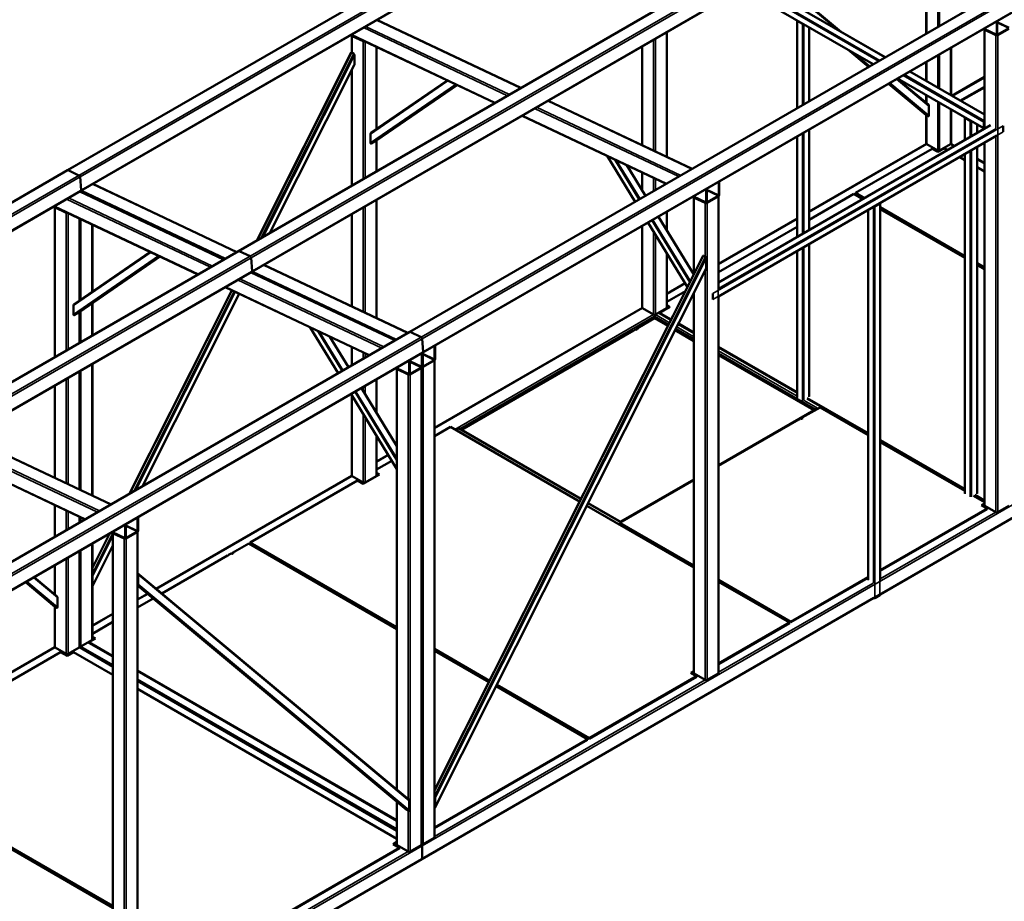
# Model space of a CAD drawing. Header units: millimetres. Extents: x 200 to 14650, y 200 to 10300.
# Tile 3 of 5: x 4403 to 8716, y 3577 to 7438. Entities that reach past the tile are written whole.
import ezdxf

# ---------------------------------------------------------------- set-up
doc = ezdxf.new("R2010")
doc.units = ezdxf.units.MM
doc.header["$LTSCALE"] = 50
doc.layers.add('Visible (ISO)', color=7, linetype='Continuous', lineweight=50)
doc.layers.add('Visible Narrow (ISO)', color=7, linetype='Continuous', lineweight=35)

msp = doc.modelspace()

# ---------------------------------------------------------------- linework, layer by layer
at = {"layer": 'Visible (ISO)'}
for p, q in [((8430.5, 8983.5), (4612.1, 6778.9)), ((8488.7, 8892.7), (4670.4, 6688.1)), ((9180.1, 8629.4), (5361.8, 6424.8)), ((9238.4, 8538.5), (5420, 6334)), ((9929.8, 8275.2), (6111.4, 6070.7)), ((9988, 8184.4), (6169.7, 5979.9)), ((8002.4, 7384.4), (7690.3, 7644.7)), ((7620.9, 7604.7), (8194.6, 7273.4)), ((7567.6, 7573.9), (8141.4, 7242.7)), ((8374.8, 7516.7), (8374.8, 7377.5)), ((5967.7, 7437.2), (6598.8, 7139)), ((7808.3, 7050.4), (7808.3, 7434)), ((7832.1, 7419.3), (7809.5, 7432.4)), ((7810.9, 7433.2), (7833.5, 7420.1)), ((8683.4, 7373.1), (8683.4, 7428.8)), ((8685.6, 7430.1), (8685.6, 7374.3)), ((7238.5, 7383.9), (7238.5, 6836.9)), ((7861.5, 7081.1), (7861.5, 7404.2)), ((8626, 7398), (8684.8, 7370.2)), ((8629.4, 6960), (8629.4, 7395)), ((8679.2, 7370.2), (8631.1, 7392.9)), ((8633.2, 7394.1), (8681.3, 7371.4)), ((8687.7, 7373.1), (8735.8, 7400.8)), ((8735.8, 7398.4), (8687.7, 7370.6)), ((8735.8, 7398.4), (8687.7, 7370.6)), ((5856.4, 7370.2), (6485, 7073.3)), ((5857.5, 7368.3), (5857.5, 7294.7)), ((5907.3, 7343.5), (5859.3, 7366.2)), ((5861.4, 7367.4), (5909.5, 7344.7)), ((5441.9, 6471.1), (5855.5, 7293.7)), ((5866.3, 7289.6), (5857.8, 7294.5)), ((5965.7, 7318.6), (5965.7, 6959.6)), ((7130.3, 7321.4), (7130.3, 6888)), ((8121.5, 7231.2), (8032.1, 7305.7)), ((8483, 7315.5), (8483, 7107)), ((5869.2, 7241.5), (5869.2, 7282.8)), ((8374.8, 7253), (8374.8, 7169.4)), ((5499.2, 6504.1), (5868.6, 7238.9)), ((5857.5, 7216.7), (5857.5, 6711)), ((8302.4, 7211.2), (8629.4, 7022.4)), ((6275.3, 7172.4), (5942.5, 6943.7)), ((8384, 7066.1), (8247.8, 7179.7)), ((8249.1, 7180.5), (8627.7, 6961.9)), ((8486.2, 7105.1), (8629.4, 7187.7)), ((6319.3, 7151.6), (5965.5, 6908.6)), ((8374.8, 7020), (8209.7, 7157.7)), ((8526.2, 7082), (8629.4, 7141.5)), ((6717.4, 7083), (7348.5, 6784.9)), ((8374.8, 7107.9), (8374.8, 7073.8)), ((8386.5, 7018.4), (8386.5, 7059.6)), ((8483, 7045.5), (8483, 6895.1)), ((6603.6, 7017.3), (7234.7, 6719.2)), ((8374.8, 7020), (8374.8, 6895.1)), ((8383.6, 7014.8), (8375.1, 7019.7)), ((8543.7, 6910.5), (8543.7, 7009.4)), ((8567.5, 6994.8), (8544.9, 7007.8)), ((8546.3, 7008.6), (8568.9, 6995.6)), ((8626.9, 6963.7), (8626.9, 6989.9)), ((8628.3, 6990.7), (8628.3, 6964.5)), ((8656, 6975.4), (7464.7, 6287.6)), ((7861.5, 6516.7), (7861.5, 6956.7)), ((8596.9, 6941.3), (8596.9, 6979.7)), ((8711.7, 6973.5), (8711.7, 6947.4)), ((5939.9, 6937.3), (5939.9, 6898.6)), ((5942.7, 6895.4), (5965.3, 6908.4)), ((5965.7, 6908.7), (5965.7, 6773.5)), ((8684.3, 6930.2), (7464.7, 6226.1)), ((7808.3, 6485.9), (7808.3, 6925.9)), ((7861.5, 6597.4), (8375.2, 6893.9)), ((8064.7, 6679.2), (8400.6, 6873.1)), ((8376.6, 6892.7), (8424.6, 6864.9)), ((8400.6, 6873.1), (8425.4, 6858.8)), ((8425.4, 6858.8), (8453.6, 6875.1)), ((8433.1, 6864.9), (8481.2, 6892.7)), ((8433.1, 6864.9), (8481.2, 6892.7)), ((8453.6, 6875.1), (8468, 6866.8)), ((8484.2, 6893), (8498.8, 6884.6)), ((8596.9, 5362.6), (8596.9, 6879.8)), ((8629.4, 5311.1), (8629.4, 6898.5)), ((7099.1, 6640.9), (6976.4, 6841.2)), ((8521.3, 6836.1), (8543.7, 6823.1)), ((8543.7, 5362.6), (8543.7, 6849)), ((8596.9, 6827.9), (8629.4, 6809.2)), ((4612.1, 6778.9), (793.7, 4574.4)), ((4614.7, 6778.8), (4662.6, 6756.2)), ((4614.7, 6778.8), (4662.6, 6756.2)), ((7144.7, 6667.3), (7063.3, 6800.2)), ((8596.9, 6792.4), (8629.4, 6773.7)), ((4667.2, 6749.1), (4671.6, 6691.3)), ((4667.2, 6749.1), (4671.6, 6691.3)), ((7130.3, 6768.5), (7130.3, 6690.8)), ((4670.4, 6688.1), (852, 4483.6)), ((4723.2, 6718.6), (5354.3, 6420.5)), ((7410.7, 6638.2), (7410.7, 6694)), ((7412.8, 6695.2), (7412.8, 6639.5)), ((7465.1, 6669.7), (7465.1, 6725.4)), ((7467.2, 6726.7), (7467.2, 6670.9)), ((4666.7, 6686), (5297.8, 6387.9)), ((5965.7, 6649), (5965.7, 6131.7)), ((7353.2, 6663.2), (7412, 6635.4)), ((7356.6, 6323.2), (7356.6, 6660.2)), ((7406.4, 6635.3), (7358.3, 6658)), ((7360.4, 6659.3), (7408.5, 6636.6)), ((7414.9, 6638.2), (7463, 6666)), ((7463, 6663.5), (7414.9, 6635.8)), ((7463, 6663.5), (7414.9, 6635.8)), ((7464.7, 6257.7), (7464.7, 6665)), ((7861.5, 6561.9), (8057.7, 6675.1)), ((8057.7, 6675.1), (8096.8, 6652.5)), ((8103.9, 6656.6), (8064.7, 6679.2)), ((8064.7, 6679.2), (8064.7, 6676.7)), ((8064.7, 6676.7), (8101.7, 6655.4)), ((8085.9, 6664.5), (8081, 6661.6)), ((4555.3, 6619.1), (5183.9, 6322.1)), ((4556.4, 5959.8), (4556.4, 6617.1)), ((4606.3, 6592.3), (4558.2, 6615)), ((4560.3, 6616.2), (4608.4, 6593.5)), ((8119.4, 4984.5), (8119.4, 6604.1)), ((8147.5, 6620), (8170.1, 6633)), ((8171.5, 6632.2), (8148.9, 6619.2)), ((8172.7, 4982.5), (8172.7, 6633.9)), ((8543.7, 6402.7), (8172.7, 6616.9)), ((8172.7, 6614.4), (8543.7, 6400.2)), ((8172.7, 6608.7), (8543.7, 6394.5)), ((4664.6, 6208.4), (4664.6, 6567.5)), ((5857.5, 6586.6), (5857.5, 6182.8)), ((7356.1, 6322.3), (7201, 6575.3)), ((7238.5, 6596.9), (7238.5, 6514.2)), ((7464.7, 6368.3), (7808.3, 6566.6)), ((4721.2, 6540.7), (4721.2, 6247.3)), ((7130.3, 6534.5), (7130.3, 6176.6)), ((7328.3, 6267), (7155.5, 6549)), ((7464.7, 6332.8), (7808.3, 6531.1)), ((7861.5, 5787.2), (7861.5, 6455.2)), ((5361.8, 6424.8), (1543.4, 4220.3)), ((4641.4, 6192.5), (4974.3, 6421.2)), ((4664.4, 6157.4), (5018.2, 6400.4)), ((5364.4, 6424.7), (5412.3, 6402.1)), ((5364.4, 6424.7), (5412.3, 6402.1)), ((5416.9, 6395), (5421.2, 6337.2)), ((5416.9, 6395), (5421.2, 6337.2)), ((6220.2, 4063.4), (7397, 6403.7)), ((7238.5, 6413.6), (7238.5, 6176.6)), ((7407.8, 6399.6), (7399.3, 6404.5)), ((7410.7, 6351.6), (7410.7, 6392.8)), ((7808.3, 5782.7), (7808.3, 6424.4)), ((5472.9, 6364.5), (6104, 6066.4)), ((6222.2, 3986.5), (7410.1, 6348.9)), ((8629.4, 6353.2), (8596.9, 6371.9)), ((8596.9, 6369.5), (8629.4, 6350.7)), ((8596.9, 6363.7), (8629.4, 6345)), ((5420, 6334), (1601.6, 4129.5)), ((5416.3, 6331.9), (6047.4, 6033.7)), ((5302.5, 6266.1), (5933.6, 5968)), ((7238.5, 6237.6), (7318.1, 6283.6)), ((4884.3, 5362.2), (5331.9, 6252.3)), ((4941.6, 5395.3), (5364.7, 6236.7)), ((7238.5, 6202.1), (7319.1, 6248.7)), ((7356.6, 6220.8), (7350.6, 6230.5)), ((7356.6, 4576.3), (7356.6, 6242.4)), ((7438.9, 6238.7), (7438.9, 6212.5)), ((7464.7, 4576.3), (7464.7, 6226.1)), ((4638.8, 6186.2), (4638.8, 6147.4)), ((4721.2, 6196.4), (4721.2, 6055)), ((6220.2, 5649.8), (7130.7, 6175.4)), ((7132.1, 6174.2), (7180.1, 6146.4)), ((7188.6, 6146.4), (7236.7, 6174.2)), ((7205.6, 6154.6), (7251.6, 6181.1)), ((7251.6, 6181.1), (7238.5, 6188.7)), ((7238.5, 6186.2), (7249.4, 6179.9)), ((4664.3, 6157.3), (4641.6, 6144.2)), ((4664.6, 6022.3), (4664.6, 6157.5)), ((7109.4, 6086.8), (7184.4, 6130.1)), ((7184.4, 6139.1), (7184.4, 6130.1)), ((7184.4, 6130.1), (7242.6, 6096.5)), ((7208.4, 6157.8), (7188.6, 6146.4)), ((7256.9, 6125), (7205.6, 6154.6)), ((7205.6, 6154.6), (7205.6, 6152.1)), ((7205.6, 6152.1), (7255.9, 6123.1)), ((7211.6, 6158), (7211.4, 6158.1)), ((5675.3, 6090), (5798, 5889.8)), ((7100.9, 6081.9), (7102.4, 6082.7)), ((7105.9, 6080.7), (7102.4, 6082.7)), ((7103.8, 6083.5), (7105.2, 6084.4)), ((7103.8, 6083.5), (7107.3, 6081.5)), ((7103.8, 6081.9), (7103.8, 6083.5)), ((7108.7, 6082.3), (7105.2, 6084.4)), ((7106.6, 6085.2), (7108, 6086)), ((7106.6, 6085.2), (7110.1, 6083.1)), ((7106.6, 6083.5), (7106.6, 6085.2)), ((7111.5, 6084), (7108, 6086)), ((7110.1, 6083.1), (7108.7, 6082.3)), ((7109.4, 6086.8), (7113, 6084.8)), ((7109.4, 6085.2), (7109.4, 6086.8)), ((7113, 6084.8), (7111.5, 6084)), ((7287.4, 6104.9), (7356.6, 6065)), ((7356.6, 6067.4), (7288.4, 6106.8)), ((6111.4, 6070.7), (2293, 3866.1)), ((5762.2, 6049), (5843.6, 5916.1)), ((6114, 6070.6), (6161.9, 6048)), ((6114, 6070.6), (6161.9, 6048)), ((6166.5, 6040.9), (6170.9, 5983.1)), ((6166.5, 6040.9), (6170.9, 5983.1)), ((6338.3, 5641.6), (7091.7, 6076.6)), ((7093.2, 6077.4), (7095.3, 6078.6)), ((7093.2, 6076.6), (7093.2, 6077.4)), ((7096.7, 6079.5), (7099.5, 6081.1)), ((7096.7, 6078.6), (7096.7, 6079.5)), ((7103.1, 6079.1), (7099.5, 6081.1)), ((7100.9, 6081.9), (7104.5, 6079.9)), ((7100.9, 6080.3), (7100.9, 6081.9)), ((7104.5, 6079.9), (7103.1, 6079.1)), ((7107.3, 6081.5), (7105.9, 6080.7)), ((7274.1, 6078.3), (7356.6, 6030.7)), ((5857.5, 6004), (5857.5, 5924.1)), ((6220.6, 5951.2), (6220.6, 6006.9)), ((6222.7, 6008.1), (6222.7, 5952.4)), ((7808.3, 5806.6), (7464.7, 6005)), ((7464.7, 6002.5), (7808.3, 5804.2)), ((6169.7, 5979.9), (2351.3, 3775.3)), ((6164, 5918.5), (6164, 5974.3)), ((6166.1, 5919.7), (6166.1, 5975.5)), ((6166.1, 5975.5), (6166.1, 5919.7)), ((6168.3, 5976.7), (6168.3, 5920.9)), ((7464.7, 5968.2), (7882, 5727.3)), ((9983.3, 5966.5), (8172.7, 4921.1)), ((4721.2, 5930.5), (4721.2, 5353.8)), ((6052.1, 5912), (6111, 5884.2)), ((6109.6, 5887.1), (6109.6, 5942.8)), ((6111.7, 5944), (6111.7, 5888.3)), ((6113.8, 5887.1), (6161.9, 5914.8)), ((6113.8, 5884.6), (6161.9, 5912.4)), ((6161.9, 5912.4), (6113.8, 5884.6)), ((6163.7, 5913.8), (6163.7, 3825.1)), ((6165.8, 5917.7), (6167.5, 5916.9)), ((6170.4, 5919.7), (6218.5, 5947.5)), ((6218.5, 5945), (6170.4, 5917.3)), ((6218.5, 5945), (6170.4, 5917.3)), ((6220.2, 3857.8), (6220.2, 5946.5)), ((4664.6, 5380.6), (4664.6, 5897.9)), ((6055.5, 5909), (6055.5, 4066.3)), ((6105.3, 5884.1), (6057.3, 5906.9)), ((6059.4, 5908.1), (6107.5, 5885.4)), ((4556.4, 5431.7), (4556.4, 5835.4)), ((5900, 5824.2), (6055.5, 5570.3)), ((5965.7, 5862.1), (5965.7, 5716.9)), ((5854.4, 5797.8), (6055.5, 5469.7)), ((5857.5, 5792.7), (5857.5, 5441.8)), ((8119.4, 5627), (7852.6, 5781)), ((7831.4, 5695.3), (7909.2, 5740.2)), ((7852.6, 5778.6), (8119.4, 5624.5)), ((7909.2, 5740.2), (8119.4, 5618.8)), ((7464.7, 5486.5), (7892.7, 5733.6)), ((7828.6, 5693.7), (7830, 5694.5)), ((7833.5, 5692.4), (7830, 5694.5)), ((7831.4, 5695.3), (7834.9, 5693.3)), ((7831.4, 5693.7), (7831.4, 5695.3)), ((7896.4, 5732.9), (7895.7, 5733.3)), ((6220.2, 5614.3), (6289.9, 5654.5)), ((6289.9, 5654.5), (6856, 5327.7)), ((7464.7, 5483.6), (7816.5, 5686.7)), ((7817.9, 5687.5), (7820.1, 5688.8)), ((7817.9, 5686.7), (7817.9, 5687.5)), ((7821.5, 5689.6), (7824.3, 5691.2)), ((7821.5, 5688.8), (7821.5, 5689.6)), ((7827.8, 5689.2), (7824.3, 5691.2)), ((7825.7, 5692), (7827.1, 5692.8)), ((7825.7, 5692), (7829.3, 5690)), ((7825.7, 5690.4), (7825.7, 5692)), ((7830.7, 5690.8), (7827.1, 5692.8)), ((7829.3, 5690), (7827.8, 5689.2)), ((7828.6, 5693.7), (7832.1, 5691.6)), ((7828.6, 5692), (7828.6, 5693.7)), ((7832.1, 5691.6), (7830.7, 5690.8)), ((7834.9, 5693.3), (7833.5, 5692.4)), ((4171.8, 5613.3), (4802.9, 5315.2)), ((5965.7, 5616.2), (5965.7, 5441.8)), ((6220.2, 5612.5), (6221.4, 5611.1)), ((6220.7, 5610.7), (6220.2, 5610.9)), ((6324.5, 5647.5), (6313.2, 5641)), ((6861.8, 5339.4), (6327.5, 5647.8)), ((8543.7, 5382), (8172.7, 5596.2)), ((8172.7, 5593.8), (8543.7, 5379.6)), ((8172.7, 5588.1), (8543.7, 5373.9)), ((4058, 5547.6), (4689.1, 5249.5)), ((5965.7, 5502.8), (6017, 5532.4)), ((5965.7, 5467.3), (6033.1, 5506.2)), ((5000.9, 4945.8), (5857.9, 5440.6)), ((5859.3, 5439.3), (5907.3, 5411.6)), ((5908.1, 5405.4), (5978.8, 5446.3)), ((5915.8, 5411.6), (5963.9, 5439.3)), ((5978.8, 5446.3), (5965.7, 5453.8)), ((5965.7, 5451.4), (5976.6, 5445)), ((5413.1, 5148.2), (5883.3, 5419.7)), ((5883.3, 5419.7), (5908.1, 5405.4)), ((7032.4, 5234), (7356.6, 5421.2)), ((7037.1, 5239.6), (7356.6, 5424)), ((8580.9, 5352.4), (8629.4, 5324.4)), ((8629.4, 5332.6), (8588, 5356.5)), ((8588, 5354), (8629.4, 5330.1)), ((4556.4, 5172.9), (4556.4, 5312.2)), ((6887.5, 5309.5), (7356.6, 5038.6)), ((7038.4, 5237.4), (6893.3, 5321.2)), ((8629.4, 5319.1), (8616.3, 5311.5)), ((8616.3, 5311.5), (8641, 5297.3)), ((8618.4, 5310.3), (8629.4, 5316.7)), ((8629.7, 5309.9), (8624.4, 5306.8)), ((8679.2, 5280.9), (8631.1, 5308.7)), ((8735.8, 5308.7), (8687.7, 5280.9)), ((8641, 5297.3), (8172.7, 5026.9)), ((8172.7, 5024.4), (8641, 5294.8)), ((8641, 5294.8), (8641, 5297.3)), ((4664.6, 5235.4), (4664.6, 5261.1)), ((4865.1, 5168.5), (4865.1, 5224.3)), ((4867.2, 5225.5), (4867.2, 5169.8)), ((4919.5, 5200), (4919.5, 5255.7)), ((4921.6, 5257), (4921.6, 5201.2)), ((7356.6, 5046.8), (7032.4, 5234)), ((7032.4, 5231.5), (7032.4, 5234)), ((7032.4, 5231.5), (7356.6, 5044.3)), ((7040.8, 5238.9), (7040.1, 5239.3)), ((4721.2, 5037.8), (4796.1, 5186.9)), ((4807.6, 5193.5), (4866.5, 5165.7)), ((4811, 5190.5), (4811, 3106.6)), ((4860.8, 5165.6), (4812.7, 5188.3)), ((4814.9, 5189.6), (4862.9, 5166.9)), ((4869.3, 5168.5), (4917.4, 5196.3)), ((4869.3, 5166.1), (4917.4, 5193.8)), ((4917.4, 5193.8), (4869.3, 5166.1)), ((4919.2, 5195.3), (4919.2, 3106.6)), ((4721.2, 5143.6), (4721.2, 4723.3)), ((4721.2, 4956.9), (4811, 5135.6)), ((5335.3, 5103.3), (5406, 5144.2)), ((5406, 5144.2), (6055.5, 4769.2)), ((6055.5, 4777.3), (5413.1, 5148.2)), ((5413.1, 5145.8), (5413.1, 5148.2)), ((5413.1, 5145.8), (6055.5, 4774.9)), ((5434.3, 5133.5), (5429.3, 5130.7)), ((4664.6, 4690.6), (4664.6, 5110.9)), ((5026, 4924.8), (5313.4, 5090.7)), ((5314.8, 5091.5), (5316.9, 5092.7)), ((5314.8, 5090.7), (5314.8, 5091.5)), ((5318.3, 5093.5), (5329.6, 5100.1)), ((5318.3, 5092.7), (5318.3, 5093.5)), ((5333.2, 5098), (5329.6, 5100.1)), ((5331.1, 5100.9), (5332.5, 5101.7)), ((5331.1, 5100.9), (5334.6, 5098.8)), ((5331.1, 5099.3), (5331.1, 5100.9)), ((5336.8, 5100.4), (5332.5, 5101.7)), ((5334.6, 5098.8), (5333.2, 5098)), ((5335.3, 5103.3), (5337.5, 5100.8)), ((5335.3, 5100.9), (5335.3, 5103.3)), ((5335.3, 5100.9), (5335.3, 5100.9)), ((4556.4, 4920.9), (4556.4, 5048.5)), ((6107.1, 4023.2), (4919.2, 5013.9)), ((4920.2, 4966.9), (4920.2, 5008.2)), ((4921.6, 5007.4), (4921.6, 4966.1)), ((4556.4, 4867.1), (4427.9, 4974.2)), ((4565.7, 4913.2), (4466, 4996.3)), ((7781.9, 4801.2), (7464.7, 4984.3)), ((7464.7, 4981.9), (7781.9, 4798.8)), ((7464.7, 4976.2), (7774.8, 4797.2)), ((8119.4, 4996.1), (7781.9, 4801.2)), ((7781.9, 4798.8), (8119.4, 4993.7)), ((6097.9, 3977.1), (4919.2, 4960.1)), ((4919.2, 4898.6), (4962.7, 4923.7)), ((8171.5, 4917.6), (8148.9, 4904.5)), ((8172.7, 4919.2), (8172.7, 4921.2)), ((4568.1, 4865.4), (4568.1, 4906.7)), ((4919.2, 4863.1), (4987.9, 4902.8)), ((8145.3, 4905.3), (6164.9, 3761.9)), ((4556.4, 4690.6), (4556.4, 4867)), ((4565.3, 4861.9), (4556.8, 4866.8)), ((4721.2, 4784.3), (4811, 4836.1)), ((4721.2, 4748.8), (4811, 4800.6)), ((7774.8, 4797.2), (7464.7, 4618.1)), ((7464.7, 4615.7), (7774.8, 4794.7)), ((7760.7, 4811), (7755.7, 4808.2)), ((7757.8, 4806.9), (7762.8, 4809.8)), ((7763.2, 4809.6), (7758.2, 4806.7)), ((7774.8, 4794.7), (7774.8, 4797.2)), ((7781.9, 4798.8), (7781.9, 4801.2)), ((4719.4, 4720.8), (4671.3, 4693)), ((4671.3, 4693), (4719.4, 4720.8)), ((4706, 4711.4), (4734.3, 4727.7)), ((4811, 4650.8), (4706, 4711.4)), ((4706, 4709), (4706, 4711.4)), ((4706, 4709), (4811, 4648.3)), ((4734.3, 4727.7), (4721.2, 4735.3)), ((4721.2, 4732.9), (4732.1, 4726.5)), ((4722.6, 4721), (4722.4, 4721.1)), ((3646.4, 4163.7), (4556.8, 4689.4)), ((3805.8, 4220.3), (4582.2, 4668.6)), ((4606.3, 4660.4), (4558.2, 4688.1)), ((4582.2, 4668.6), (4610.5, 4652.2)), ((4610.5, 4652.2), (4638.8, 4668.6)), ((4662.8, 4688.1), (4614.8, 4660.4)), ((4662.8, 4688.1), (4614.8, 4660.4)), ((4638.8, 4668.6), (4811, 4569.1)), ((4811, 4604.6), (4665.8, 4688.4)), ((6461.4, 4543), (6220.2, 4682.2)), ((6220.2, 4679.8), (6460.4, 4541.1)), ((6220.2, 4674.1), (6458.2, 4536.7)), ((4610.5, 4653), (4610.5, 4652.2)), ((6055.5, 3932.3), (4919.2, 4588.3)), ((4919.2, 4585.9), (6055.5, 3929.8)), ((7356.6, 4584.3), (7343.5, 4576.7)), ((7343.5, 4576.7), (7368.2, 4562.4)), ((7345.6, 4575.5), (7356.6, 4581.8)), ((7357, 4575.1), (7351.6, 4572)), ((7406.4, 4546.1), (7358.3, 4573.8)), ((7463, 4573.8), (7414.9, 4546.1)), ((6055.5, 3886.1), (4919.2, 4542.2)), ((7368.2, 4562.4), (6898, 4290.9)), ((6898, 4288.5), (7368.2, 4560)), ((7368.2, 4560), (7368.2, 4562.4)), ((4919.2, 4506.7), (6055.5, 3850.6)), ((6489.7, 4518.5), (6890.9, 4286.8)), ((6491.9, 4522.9), (6898, 4288.5)), ((6898, 4290.9), (6492.9, 4524.8)), ((6890.9, 4286.8), (6220.2, 3899.6)), ((6220.2, 3897.2), (6890.9, 4284.4)), ((6876.8, 4300.7), (6871.8, 4297.9)), ((6874, 4296.6), (6878.9, 4299.5)), ((6879.3, 4299.3), (6874.3, 4296.4)), ((6890.9, 4284.4), (6890.9, 4286.8)), ((6898, 4288.5), (6898, 4290.9)), ((3726.6, 4174.6), (4811, 3548.5)), ((4811, 3556.7), (3733.7, 4178.7)), ((3733.7, 4176.2), (4811, 3554.2)), ((6055.5, 4012.4), (6055.5, 3825.1)), ((6109.6, 3975.4), (6109.6, 4016.7)), ((6221.3, 3990), (6221.3, 4031.2)), ((6222.7, 4030.4), (6222.7, 3989.2)), ((6106.7, 3971.9), (6098.3, 3976.8)), ((6218.5, 3855.3), (6170.4, 3827.6)), ((6067.2, 3811.2), (5218.6, 3321.3)), ((5218.6, 3318.9), (6067.2, 3808.8)), ((6055.5, 3837.2), (6038.9, 3827.6)), ((6038.9, 3827.6), (6067.2, 3811.2)), ((6041, 3826.3), (6055.5, 3834.7)), ((6050.5, 3820.8), (6055.9, 3823.9)), ((6057.3, 3822.7), (6105.3, 3794.9)), ((6067.2, 3808.8), (6067.2, 3811.2)), ((6113.8, 3794.9), (6161.9, 3822.7)), ((6166.1, 3820.2), (6166.1, 3764.7)), ((6166.1, 3764.7), (6166.1, 3820.2)), ((2346.5, 1557.4), (6164.9, 3761.9))]:
    msp.add_line(p, q, dxfattribs=at)
for centre, major_axis, ratio, start_param, end_param in [((7812.3, 7434), (-4, 0), 0.57735, 5.924866, 7.068583), ((7812.3, 7434), (-2, 0), 0.57735, 0.190895, 0.785398), ((7834.9, 7421), (2, 0), 0.57735, 3.926991, 4.521494), ((8687.7, 7431.3), (-2.99, -5.22), 0.57734, 4.991742, 5.493672), ((8687.7, 7431.3), (1.49, 2.61), 0.57734, 1.056977, 2.352079), ((7834.9, 7421), (-4, 0), 0.57735, 0.785398, 1.929116), ((8635.4, 7395.3), (-6, -0.43), 0.522879, 5.855655, 7.030777), ((8635.4, 7395.3), (3, 0.22), 0.522879, 3.198579, 3.889184), ((5859.3, 7375.5), (-2.99, -5.22), 0.57734, 5.701161, 6.328701), ((5863.5, 7368.6), (-6, -0.43), 0.522879, 5.855655, 7.030777), ((5863.5, 7368.6), (3, 0.22), 0.522879, 3.198579, 3.889184), ((5911.6, 7345.9), (6, 0.43), 0.522879, 3.889184, 5.064306), ((5911.6, 7345.9), (-3, -0.22), 0.522879, 0.747592, 1.438197), ((8683.4, 7372.6), (6, 0.43), 0.522879, 3.889184, 5.459981), ((8683.4, 7372.6), (-3, -0.22), 0.522879, 0.747592, 1.438197), ((8687.7, 7375.5), (2.99, 5.22), 0.57734, 2.352079, 3.922876), ((8687.7, 7375.5), (-1.49, -2.61), 0.57734, 5.493672, 7.064468), ((5857.8, 7289.3), (1.12, -5.38), 0.482607, 2.735009, 3.687978), ((5866.3, 7284.4), (1.12, -5.38), 0.482607, 1.164212, 2.735009), ((5866.3, 7243.2), (-1.12, 5.38), 0.482607, 3.687978, 4.305805), ((8383.6, 7061.3), (1.12, -5.38), 0.482607, 1.164212, 2.595207), ((8375.1, 7024.9), (-1.12, 5.38), 0.482607, 2.595207, 2.735009), ((8383.6, 7020), (-1.12, 5.38), 0.482607, 2.735009, 4.305805), ((8547.7, 7009.4), (-4, 0), 0.57735, 5.924866, 7.068583), ((8547.7, 7009.4), (-2, 0), 0.57735, 0.190895, 0.785398), ((8570.3, 6996.4), (-4, 0), 0.57735, 0.785398, 1.929116), ((8570.3, 6996.4), (2, 0), 0.57735, 3.926991, 4.521494), ((8629.7, 6991.5), (2, 3.46), 0.57735, 0.907018, 2.356194), ((8629.7, 6991.5), (-1, -1.73), 0.57735, 4.172078, 5.497787), ((8629.7, 6965.4), (-2, -3.46), 0.57735, 5.497787, 6.946964), ((8629.7, 6965.4), (-1, -1.73), 0.57735, 5.497787, 6.823497), ((5942.7, 6939), (1.22, 5.07), 0.503023, 0.509414, 2.016214), ((5965.3, 6913.3), (-1.22, -5.07), 0.503023, 0.445418, 0.509414), ((5942.7, 6900.2), (-1.22, -5.07), 0.503023, 5.157807, 6.728603), ((8380.8, 6895.1), (-6, 0), 0.57735, 0, 0.785398), ((8428.9, 6867.4), (6, 0), 0.57735, 3.926991, 5.497787), ((8433.1, 6860), (3, 5.2), 0.57735, 0.785398, 1.626467), ((8477, 6895.1), (6, 0), 0.57735, 5.497787, 6.283185), ((8481.2, 6887.8), (3, 5.2), 0.57735, 0, 0.785398), ((8481.2, 6892.7), (-3, 5.2), 0.57735, 4.354069, 5.070709), ((4615.1, 6773.7), (-3, 5.2), 0.57735, 5.588544, 6.283185), ((4615.1, 6773.7), (-3, 5.2), 0.57735, 5.588544, 6.283185), ((4663, 6751.1), (3, -5.2), 0.57735, 0.876155, 2.446952), ((4663, 6751.1), (3, -5.2), 0.57735, 0.876155, 2.446952), ((4667.4, 6693.3), (3, -5.2), 0.57735, 0, 0.876155), ((4667.4, 6693.3), (3, -5.2), 0.57735, 0, 0.876155), ((7414.9, 6696.4), (-2.99, -5.22), 0.57734, 4.991742, 5.493672), ((7414.9, 6696.4), (1.49, 2.61), 0.57734, 1.056977, 2.352079), ((7463, 6724.2), (1.49, 2.61), 0.57734, 5.493672, 6.788775), ((7463, 6724.2), (-2.99, -5.22), 0.57734, 2.352079, 2.854009), ((7362.6, 6660.5), (-6, -0.43), 0.522879, 5.855655, 7.030777), ((7362.6, 6660.5), (3, 0.22), 0.522879, 3.198579, 3.889184), ((7463, 6668.5), (2.99, 5.22), 0.57734, 3.922876, 5.493672), ((7463, 6668.5), (-1.49, -2.61), 0.57734, 0.781283, 2.352079), ((4558.2, 6624.4), (-2.99, -5.22), 0.57734, 5.701161, 6.328701), ((4562.4, 6617.4), (-6, -0.43), 0.522879, 5.855655, 7.030777), ((4562.4, 6617.4), (3, 0.22), 0.522879, 3.198579, 3.889184), ((7410.7, 6637.8), (6, 0.43), 0.522879, 3.889184, 5.459981), ((7410.7, 6637.8), (-3, -0.22), 0.522879, 0.747592, 1.438197), ((7414.9, 6640.7), (2.99, 5.22), 0.57734, 2.352079, 3.922876), ((7414.9, 6640.7), (-1.49, -2.61), 0.57734, 5.493672, 7.064468), ((8146, 6620.8), (-4, 0), 0.57735, 1.212477, 2.356194), ((8146, 6620.8), (2, 0), 0.57735, 4.903284, 5.497787), ((8168.7, 6633.9), (2, 0), 0.57735, 5.497787, 6.09229), ((8168.7, 6633.9), (4, 0), 0.57735, 5.497787, 6.641505), ((4610.5, 6594.7), (6, 0.43), 0.522879, 3.889184, 5.064306), ((4610.5, 6594.7), (-3, -0.22), 0.522879, 0.747592, 1.438197), ((5364.8, 6419.6), (-3, 5.2), 0.57735, 5.588544, 6.283185), ((5364.8, 6419.6), (-3, 5.2), 0.57735, 5.588544, 6.283185), ((5412.7, 6397), (3, -5.2), 0.57735, 0.876155, 2.446952), ((5412.7, 6397), (3, -5.2), 0.57735, 0.876155, 2.446952), ((7399.3, 6399.4), (1.12, -5.38), 0.482607, 2.735009, 3.687978), ((7407.8, 6394.5), (1.12, -5.38), 0.482607, 1.164212, 2.735009), ((7407.8, 6353.2), (-1.12, 5.38), 0.482607, 3.687978, 4.305805), ((5417, 6339.2), (3, -5.2), 0.57735, 0, 0.876155), ((5417, 6339.2), (3, -5.2), 0.57735, 0, 0.876155), ((4641.6, 6187.8), (1.22, 5.07), 0.503023, 0.509414, 2.016214), ((7136.3, 6176.6), (-6, 0), 0.57735, 0, 0.785398), ((7232.5, 6176.6), (6, 0), 0.57735, 5.497787, 6.283185), ((4641.6, 6149), (-1.22, -5.07), 0.503023, 5.157807, 6.728603), ((4664.3, 6162.1), (-1.22, -5.07), 0.503023, 0.445418, 0.509414), ((7184.4, 6148.9), (6, 0), 0.57735, 3.926991, 5.497787), ((7188.6, 6141.5), (-3, -5.2), 0.57735, 3.926991, 5.497787), ((7208.4, 6152.9), (3, 5.2), 0.57735, 0, 0.785398), ((6114.4, 6065.5), (-3, 5.2), 0.57735, 5.588544, 6.283185), ((6114.4, 6065.5), (-3, 5.2), 0.57735, 5.588544, 6.283185), ((6162.3, 6042.9), (3, -5.2), 0.57735, 0.876155, 2.446952), ((6162.3, 6042.9), (3, -5.2), 0.57735, 0.876155, 2.446952), ((7092.5, 6077), (1, 0), 0.57735, 3.926991, 7.068583), ((7096, 6079.1), (1, 0), 0.57735, 3.926991, 7.068583), ((6218.5, 6005.7), (1.49, 2.61), 0.57734, 5.493672, 6.788775), ((6218.5, 6005.7), (-2.99, -5.22), 0.57734, 2.352079, 2.854009), ((6161.9, 5973), (1.49, 2.61), 0.57734, 5.493672, 6.788775), ((6161.9, 5973), (-2.99, -5.22), 0.57734, 2.352079, 2.854009), ((6170.4, 5977.9), (-2.99, -5.22), 0.57734, 4.991742, 5.493672), ((6170.4, 5977.9), (1.49, 2.61), 0.57734, 1.056977, 2.352079), ((6166.7, 5985.1), (3, -5.2), 0.57735, 0, 0.876155), ((6166.7, 5985.1), (3, -5.2), 0.57735, 0, 0.876155), ((6061.5, 5909.3), (-6, -0.43), 0.522879, 5.855655, 7.030777), ((6113.8, 5945.3), (-2.99, -5.22), 0.57734, 4.991742, 5.493672), ((6113.8, 5945.3), (1.49, 2.61), 0.57734, 1.056977, 2.352079), ((6161.9, 5917.3), (2.99, 5.22), 0.57734, 3.922876, 5.493672), ((6161.9, 5917.3), (-1.49, -2.61), 0.57734, 0.781283, 2.352079), ((6166.1, 5919.3), (6, 0.43), 0.522879, 4.517711, 5.459981), ((6166.1, 5919.3), (-3, -0.22), 0.522879, 1.427202, 1.438197), ((6170.4, 5922.2), (2.99, 5.22), 0.57734, 2.352079, 3.922876), ((6170.4, 5922.2), (-1.49, -2.61), 0.57734, 5.493672, 7.064468), ((6218.5, 5949.9), (2.99, 5.22), 0.57734, 3.922876, 5.493672), ((6218.5, 5949.9), (-1.49, -2.61), 0.57734, 0.781283, 2.352079), ((6061.5, 5909.3), (3, 0.22), 0.522879, 3.198579, 3.889184), ((6109.6, 5886.6), (6, 0.43), 0.522879, 3.889184, 5.459981), ((6109.6, 5886.6), (-3, -0.22), 0.522879, 0.747592, 1.438197), ((6113.8, 5889.5), (2.99, 5.22), 0.57734, 2.352079, 3.922876), ((6113.8, 5889.5), (-1.49, -2.61), 0.57734, 5.493672, 7.064468), ((7895.7, 5728.4), (-3, 5.2), 0.57735, 5.497787, 6.283185), ((7817.2, 5687.1), (1, 0), 0.57735, 3.926991, 7.068583), ((7820.8, 5689.2), (1, 0), 0.57735, 3.926991, 7.068583), ((6220.9, 5611), (0.5, 0), 0.57735, 4.243505, 6.752069), ((6324.5, 5642.6), (3, 5.2), 0.57735, 0, 0.785398), ((5863.5, 5441.8), (-6, 0), 0.57735, 0, 0.785398), ((5959.7, 5441.8), (6, 0), 0.57735, 5.497787, 6.283185), ((5911.6, 5414), (6, 0), 0.57735, 3.926991, 5.497787), ((8631.1, 5308.7), (-3, -5.2), 0.57735, 4.354069, 5.070709), ((8635.4, 5311.1), (-6, 0), 0.57735, 0, 0.785398), ((8683.4, 5283.4), (-6, 0), 0.57735, 0.785398, 2.356194), ((4869.3, 5226.7), (-2.99, -5.22), 0.57734, 4.991742, 5.493672), ((4869.3, 5226.7), (1.49, 2.61), 0.57734, 1.056977, 2.352079), ((4917.4, 5254.5), (1.49, 2.61), 0.57734, 5.493672, 6.788775), ((4917.4, 5254.5), (-2.99, -5.22), 0.57734, 2.352079, 2.854009), ((7040.1, 5234.4), (-3, 5.2), 0.57735, 5.497787, 6.641505), ((4817, 5190.8), (-6, -0.43), 0.522879, 5.855655, 7.030777), ((4817, 5190.8), (3, 0.22), 0.522879, 3.198579, 3.889184), ((4917.4, 5198.8), (2.99, 5.22), 0.57734, 3.922876, 5.493672), ((4917.4, 5198.8), (-1.49, -2.61), 0.57734, 0.781283, 2.352079), ((4865.1, 5168.1), (6, 0.43), 0.522879, 3.889184, 5.459981), ((4865.1, 5168.1), (-3, -0.22), 0.522879, 0.747592, 1.438197), ((4869.3, 5171), (2.99, 5.22), 0.57734, 2.352079, 3.922876), ((4869.3, 5171), (-1.49, -2.61), 0.57734, 5.493672, 7.064468), ((5314.1, 5091.1), (1, 0), 0.57735, 3.926991, 7.068583), ((5317.6, 5093.1), (1, 0), 0.57735, 3.926991, 7.068583), ((5337.1, 5100.7), (0.5, 0), 0.57735, 4.243505, 6.752069), ((4918.8, 5009), (-1.12, 5.38), 0.482607, 4.305805, 5.754981), ((4918.8, 5009), (0.56, -2.69), 0.482607, 1.164212, 2.489922), ((4918.8, 4967.7), (-0.56, 2.69), 0.482607, 2.980096, 4.305805), ((4918.8, 4967.7), (1.12, -5.38), 0.482607, 5.998221, 7.447398), ((8168.7, 4919.2), (4, 0), 0.57735, 5.497787, 6.283185), ((4565.3, 4908.3), (1.12, -5.38), 0.482607, 1.164212, 2.595207), ((8146, 4906.2), (-4, 0), 0.57735, 0.907018, 2.356194), ((4556.8, 4871.9), (-1.12, 5.38), 0.482607, 2.595207, 2.735009), ((4565.3, 4867), (-1.12, 5.38), 0.482607, 2.735009, 4.305805), ((4715.2, 4723.3), (6, 0), 0.57735, 5.497787, 6.283185), ((4719.4, 4715.9), (3, 5.2), 0.57735, 0, 0.785398), ((4562.4, 4690.6), (-6, 0), 0.57735, 0, 0.785398), ((4610.5, 4662.8), (-6, 0), 0.57735, 0.785398, 2.356194), ((4614.8, 4655.5), (-3, -5.2), 0.57735, 3.926991, 5.497787), ((4658.6, 4690.6), (6, 0), 0.57735, 5.497787, 6.283185), ((4662.8, 4683.3), (3, 5.2), 0.57735, 0, 0.785398), ((4667.1, 4695.5), (6, 0), 0.57735, 4.28531, 5.497787), ((4662.8, 4688.1), (-3, 5.2), 0.57735, 4.354069, 5.070709), ((4662.8, 4688.1), (-3, 5.2), 0.57735, 4.354069, 5.070709), ((4671.3, 4688.1), (-3, -5.2), 0.57735, 3.926991, 5.139468), ((7362.6, 4576.3), (-6, 0), 0.57735, 0, 0.785398), ((7458.7, 4576.3), (6, 0), 0.57735, 5.497787, 6.283185), ((7410.7, 4548.5), (-6, 0), 0.57735, 0.785398, 2.356194), ((6106.7, 4018.3), (1.12, -5.38), 0.482607, 1.164212, 2.595207), ((6219.9, 4032.1), (-1.12, 5.38), 0.482607, 4.305805, 5.754981), ((6219.9, 4032.1), (0.56, -2.69), 0.482607, 1.164212, 2.489922), ((6098.3, 3982), (-1.12, 5.38), 0.482607, 2.595207, 2.735009), ((6106.7, 3977.1), (-1.12, 5.38), 0.482607, 2.735009, 4.305805), ((6219.9, 3990.8), (-0.56, 2.69), 0.482607, 2.980096, 4.305805), ((6219.9, 3990.8), (1.12, -5.38), 0.482607, 5.998221, 7.447398), ((6214.2, 3857.8), (6, 0), 0.57735, 5.497787, 6.283185), ((6057.3, 3822.7), (-3, -5.2), 0.57735, 4.354069, 5.070709), ((6061.5, 3825.1), (-6, 0), 0.57735, 0, 0.785398), ((6157.7, 3825.1), (6, 0), 0.57735, 5.497787, 6.283185), ((6166.1, 3830), (-6, 0), 0.57735, 1.143718, 2.356194), ((6161.9, 3822.7), (3, -5.2), 0.57735, 0.785398, 1.929116), ((6161.9, 3822.7), (-3, 5.2), 0.57735, 3.926991, 5.070709), ((6109.6, 3797.4), (6, 0), 0.57735, 3.926991, 5.497787), ((6161.9, 3767.1), (3, -5.2), 0.57735, 0, 0.785398), ((6161.9, 3767.1), (3, -5.2), 0.57735, 0, 0.785398)]:
    msp.add_ellipse(centre, major_axis=major_axis, ratio=ratio, start_param=start_param, end_param=end_param, dxfattribs=at)
at = {"layer": 'Visible Narrow (ISO)'}
for p, q in [((8433.1, 8983.4), (4614.7, 6778.8)), ((8481, 8960.8), (4662.6, 6756.2)), ((8485.6, 8953.7), (4667.2, 6749.1)), ((8490, 8895.9), (4671.6, 6691.3)), ((9182.8, 8629.3), (5364.4, 6424.7)), ((9230.6, 8606.6), (5412.3, 6402.1)), ((9235.3, 8599.5), (5416.9, 6395)), ((9239.6, 8541.7), (5421.2, 6337.2)), ((9932.4, 8275.1), (6114, 6070.6)), ((9980.3, 8252.5), (6161.9, 6048)), ((9984.9, 8245.4), (6166.5, 6040.9)), ((9989.3, 8187.6), (6170.9, 5983.1)), ((7984.9, 7394.5), (7687.1, 7642.9)), ((7619.7, 7604), (8193.5, 7272.8)), ((7568.8, 7574.6), (8142.5, 7243.4)), ((7591.4, 7587.7), (8165.2, 7256.4)), ((7597.1, 7590.9), (8170.8, 7259.7)), ((8376.6, 7515.9), (8376.6, 7378.5)), ((8424.6, 7493.2), (8424.6, 7406.2)), ((8433.1, 7489.1), (8433.1, 7411.1)), ((6597.2, 7138.1), (5966.1, 7436.2)), ((7809.5, 7051.1), (7809.5, 7432.4)), ((7810.9, 7433.2), (7810.9, 7433.5)), ((7833.5, 7420.1), (7833.5, 7420.4)), ((8681.2, 7429.9), (8683.4, 7428.8)), ((8737.9, 7404.5), (8685.6, 7429.2)), ((8735.8, 7400.8), (8685.6, 7424.6)), ((5909.1, 7403.3), (6540.2, 7105.2)), ((6549.1, 7110.3), (5918, 7408.5)), ((7236.7, 7382.9), (7236.7, 6837.7)), ((7832.1, 7064.1), (7832.1, 7419.3)), ((7837.7, 7067.4), (7837.7, 7418)), ((7860.4, 7080.4), (7860.4, 7404.9)), ((8683.4, 7373.1), (8628.1, 7399.2)), ((8631.1, 6961), (8631.1, 7392.9)), ((8633.2, 7394.1), (8633.2, 7394.6)), ((6487.1, 7074.5), (5856, 7372.6)), ((5859.3, 7366.2), (5859.3, 7293.7)), ((5861.4, 7367.9), (5861.4, 7367.4)), ((5907.3, 7343.5), (5907.3, 6739.8)), ((5909.5, 7345.2), (5909.5, 7344.7)), ((5915.8, 7342.2), (5915.8, 6744.7)), ((7180.1, 7350.2), (7180.1, 6864.4)), ((7188.6, 7355.1), (7188.6, 6860.4)), ((8679.2, 6962.9), (8679.2, 7370.2)), ((8681.3, 7371.4), (8681.3, 7371.9)), ((8687.7, 7373.1), (8685.6, 7374.1)), ((8687.7, 5280.9), (8687.7, 7370.6)), ((5444.6, 6472.6), (5857.8, 7294.5)), ((5963.9, 7319.5), (5963.9, 6958.4)), ((7132.1, 7322.4), (7132.1, 6887.2)), ((8121.5, 7231.2), (8032.3, 7305.6)), ((8123.1, 7232.1), (8040.8, 7300.7)), ((8481.2, 7314.4), (8481.2, 7108)), ((5460, 6481.5), (5866.3, 7289.6)), ((5468.8, 6486.6), (5869.2, 7282.8)), ((8127.3, 7234.5), (8063.8, 7287.5)), ((8376.6, 7254), (8376.6, 7168.4)), ((8424.6, 7281.8), (8424.6, 7140.6)), ((8433.1, 7286.7), (8433.1, 7135.7)), ((5498, 6503.5), (5869.2, 7241.5)), ((5859.3, 7220.2), (5859.3, 6712)), ((8301.2, 7210.5), (8629.4, 7021.1)), ((6279.2, 7170.5), (5939.9, 6937.3)), ((8386.5, 7018.4), (8215.4, 7161)), ((8386.5, 7059.6), (8244.7, 7177.9)), ((8250.3, 7181.1), (8626.9, 6963.7)), ((8272.9, 7194.2), (8626.9, 6989.9)), ((8278.6, 7197.5), (8629.4, 6995)), ((8490.2, 7102.8), (8629.4, 7183.1)), ((6312.7, 7154.7), (5939.9, 6898.6)), ((6317.1, 7152.6), (5942.7, 6895.4)), ((6319.3, 7151.6), (5965.3, 6908.4)), ((8375.1, 7019.7), (8209.7, 7157.7)), ((8383.6, 7014.8), (8211.3, 7158.6)), ((8522.2, 7084.3), (8629.4, 7146.1)), ((7346.9, 6784), (6715.8, 7082.1)), ((8376.6, 7106.9), (8376.6, 7072.4)), ((8424.6, 7079.1), (8424.6, 6864.9)), ((6658.7, 7049.2), (7289.9, 6751.1)), ((7298.8, 6756.2), (6667.7, 7054.3)), ((8433.1, 7074.2), (8433.1, 6864.9)), ((8481.2, 7046.5), (8481.2, 6892.7)), ((7236.7, 6720.4), (6605.6, 7018.5)), ((8376.6, 7018.9), (8376.6, 6892.7)), ((8544.9, 6911.2), (8544.9, 7007.8)), ((8546.3, 7008.6), (8546.3, 7008.9)), ((8567.5, 6924.3), (8567.5, 6994.8)), ((8568.9, 6995.6), (8568.9, 6995.8)), ((8573.1, 6927.5), (8573.1, 6993.4)), ((8628.3, 6990.7), (8629.4, 6990.1)), ((8711.7, 6973.5), (7438.9, 6238.7)), ((8711.7, 6947.4), (7438.9, 6212.5)), ((8658, 6975.2), (7464.7, 6286.2)), ((8680.9, 6962.2), (7464.7, 6260.1)), ((7860.4, 6516), (7860.4, 6956)), ((8595.8, 6940.6), (8595.8, 6980.3)), ((8628.3, 6964.5), (8629.4, 6963.9)), ((5963.9, 6907.6), (5963.9, 6772.5)), ((7809.5, 6486.6), (7809.5, 6926.6)), ((7832.1, 6499.7), (7832.1, 6939.7)), ((7837.7, 6502.9), (7837.7, 6942.9)), ((8679.2, 5280.9), (8679.2, 6927.3)), ((7861.5, 6595.3), (8376.6, 6892.7)), ((8419.7, 6862.1), (8424.6, 6864.9)), ((8433.1, 6864.9), (8434.5, 6864.1)), ((8481.2, 6892.7), (8497, 6883.6)), ((8567.5, 5347.9), (8567.5, 6862.8)), ((8573.1, 5347.9), (8573.1, 6866)), ((8595.8, 5360.9), (8595.8, 6879.1)), ((8631.1, 5308.7), (8631.1, 6899.5)), ((7099.8, 6641.3), (6977.6, 6840.6)), ((7115.8, 6650.6), (7008.1, 6826.2)), ((7120.6, 6653.3), (7017.3, 6821.8)), ((8544.9, 5360.9), (8544.9, 6849.7)), ((8596.9, 6825.9), (8629.4, 6807.2)), ((4614.7, 6778.8), (796.4, 4574.3)), ((7143.2, 6666.4), (7060.5, 6801.5)), ((4662.6, 6756.2), (844.2, 4551.7)), ((4667.2, 6749.1), (848.9, 4544.6)), ((7132.1, 6767.7), (7132.1, 6687.9)), ((7180.1, 6745), (7180.1, 6687.7)), ((7188.6, 6740.9), (7188.6, 6692.6)), ((4671.6, 6691.3), (853.2, 4486.8)), ((5304.6, 6391.8), (4673.5, 6689.9)), ((5352.7, 6419.6), (4721.6, 6717.7)), ((7408.4, 6695.1), (7410.7, 6694)), ((7465.1, 6669.7), (7412.8, 6694.4)), ((7463, 6666), (7412.8, 6689.7)), ((7465.1, 6725.4), (7462.8, 6726.5)), ((4608, 6652.1), (5239.1, 6354)), ((5248.1, 6359.2), (4616.9, 6657.3)), ((5296.1, 6386.9), (4665, 6685)), ((5963.9, 6648), (5963.9, 6132.6)), ((7410.7, 6638.2), (7355.3, 6664.4)), ((7358.3, 6326.7), (7358.3, 6658)), ((7360.4, 6659.3), (7360.4, 6659.8)), ((7463, 4573.8), (7463, 6663.5)), ((8076.7, 6664.1), (8081.7, 6666.9)), ((5186, 6323.3), (4554.9, 6621.5)), ((4558.2, 5960.9), (4558.2, 6615)), ((4560.3, 6616.2), (4560.3, 6616.7)), ((5907.3, 6615.4), (5907.3, 6159.3)), ((5915.8, 6620.3), (5915.8, 6155.3)), ((7406.4, 6400.4), (7406.4, 6635.3)), ((7408.5, 6636.6), (7408.5, 6637.1)), ((7414.9, 6638.2), (7412.8, 6639.2)), ((7414.9, 4546.1), (7414.9, 6635.8)), ((8120.6, 4982.9), (8120.6, 6604.7)), ((8143.2, 4969.6), (8143.2, 6617.8)), ((8147.5, 6620), (8147.5, 6620.3)), ((8148.9, 4904.5), (8148.9, 6619.2)), ((8170.1, 6633), (8170.1, 6633.3)), ((8171.5, 4917.6), (8171.5, 6632.2)), ((4606.3, 5988.6), (4606.3, 6592.3)), ((4608.4, 6593.5), (4608.4, 6594)), ((4614.8, 5993.5), (4614.8, 6591)), ((4662.8, 6207.2), (4662.8, 6568.3)), ((4671.3, 6564.3), (4671.3, 6213)), ((5859.3, 6587.6), (5859.3, 6182)), ((7338.5, 6287.2), (7172.1, 6558.6)), ((7341.4, 6293), (7176.9, 6561.4)), ((7355.2, 6320.5), (7199.6, 6574.5)), ((7236.7, 6595.9), (7236.7, 6517.1)), ((7464.7, 6366.2), (7808.3, 6564.6)), ((4719.4, 6541.6), (4719.4, 6246.1)), ((7132.1, 6535.5), (7132.1, 6174.2)), ((7328.7, 6267.7), (7156.1, 6549.4)), ((7180.1, 6508.7), (7180.1, 6146.4)), ((7188.6, 6494.9), (7188.6, 6146.4)), ((7832.1, 5756.1), (7832.1, 6438.2)), ((7837.7, 5769.7), (7837.7, 6441.4)), ((7860.4, 5785.5), (7860.4, 6454.5)), ((5364.4, 6424.7), (1546, 4220.2)), ((5412.3, 6402.1), (1593.9, 4197.6)), ((5416.9, 6395), (1598.5, 4190.5)), ((4638.8, 6186.2), (4978.2, 6419.3)), ((4638.8, 6147.4), (5011.6, 6403.5)), ((4641.6, 6144.2), (5016, 6401.4)), ((4664.3, 6157.3), (5018.2, 6400.4)), ((6220.2, 4059.7), (7399.3, 6404.5)), ((6220.2, 4037.9), (7407.8, 6399.6)), ((6222.7, 4030.4), (7410.7, 6392.8)), ((7236.7, 6416.4), (7236.7, 6174.2)), ((7809.5, 5769.2), (7809.5, 6425.1)), ((6102.4, 6065.5), (5471.3, 6363.6)), ((6222.7, 3989.2), (7410.7, 6351.6)), ((7406.4, 4546.1), (7406.4, 6341.5)), ((5421.2, 6337.2), (1602.9, 4132.7)), ((5357.7, 6298), (5988.8, 5999.9)), ((5997.7, 6005), (5366.6, 6303.2)), ((6045.8, 6032.8), (5414.7, 6330.9)), ((6054.3, 6037.7), (5423.2, 6335.8)), ((5935.7, 5969.2), (5304.6, 6267.3)), ((7238.5, 6235.6), (7319, 6282.1)), ((4887, 5363.7), (5333.4, 6251.5)), ((4902.4, 5372.7), (5342.2, 6247.4)), ((4911.2, 5377.7), (5347.3, 6245)), ((4940.4, 5394.6), (5364, 6237.1)), ((7356.6, 6222.2), (7351, 6231.3)), ((7358.3, 4573.8), (7358.3, 6245.9)), ((4719.4, 6195.1), (4719.4, 6053.9)), ((6220.2, 5647.7), (7132.1, 6174.2)), ((7238.5, 6180.1), (7243.8, 6183.2)), ((4662.8, 6021.3), (4662.8, 6156.4)), ((4671.3, 6162.1), (4671.3, 6026.2)), ((6309, 5643.5), (7180.1, 6146.4)), ((6330.5, 5646.1), (7184.4, 6139.1)), ((7246.1, 6103.5), (7184.4, 6139.1)), ((7249.9, 6111), (7188.6, 6146.4)), ((7209.8, 6157), (7208.4, 6157.8)), ((5676.6, 6089.4), (5798.7, 5890.1)), ((7356.6, 6039.6), (7277.6, 6085.3)), ((7356.6, 6049.4), (7281.4, 6092.9)), ((6114, 6070.6), (2295.7, 3866.1)), ((6161.9, 6048), (2343.5, 3843.4)), ((6166.5, 6040.9), (2348.2, 3836.3)), ((5707.1, 6075), (5814.7, 5899.4)), ((5716.3, 6070.7), (5819.5, 5902.2)), ((5759.4, 6050.3), (5842.2, 5915.2)), ((5859.3, 6003.1), (5859.3, 5925.1)), ((9984.5, 6024.8), (6166.1, 3820.2)), ((6220.6, 6006.9), (6218.3, 6008)), ((6170.9, 5983.1), (2352.5, 3778.5)), ((5907.3, 5980.4), (5907.3, 5952.9)), ((5915.8, 5976.4), (5915.8, 5957.8)), ((6164, 5974.3), (6161.8, 5975.3)), ((9984.5, 5969.2), (6166.1, 3764.7)), ((6220.6, 5951.2), (6168.3, 5975.9)), ((6218.5, 5947.5), (6168.3, 5971.2)), ((7808.3, 5788.6), (7464.7, 5987)), ((7889.7, 5731.8), (7464.7, 5977.2)), ((4719.4, 5929.5), (4719.4, 5354.7)), ((6109.6, 5887.1), (6054.2, 5913.2)), ((6107.3, 5943.9), (6109.6, 5942.8)), ((6164, 5918.5), (6111.7, 5943.2)), ((6161.9, 5914.8), (6111.7, 5938.5)), ((6161.9, 5912.4), (6161.9, 3822.7)), ((6170.4, 5919.7), (6168.3, 5920.7)), ((6170.4, 3827.6), (6170.4, 5917.3)), ((6218.5, 3855.3), (6218.5, 5945)), ((4614.8, 5404.1), (4614.8, 5869.1)), ((4662.8, 5381.4), (4662.8, 5896.8)), ((4671.3, 5901.7), (4671.3, 5377.4)), ((6057.3, 5906.9), (6057.3, 4064.8)), ((6059.4, 5908.6), (6059.4, 5908.1)), ((6105.3, 5884.1), (6105.3, 4024.7)), ((6107.5, 5885.9), (6107.5, 5885.4)), ((6113.8, 5887.1), (6111.7, 5888.1)), ((6113.8, 5884.6), (6113.8, 3794.9)), ((4558.2, 5430.8), (4558.2, 5836.4)), ((4606.3, 5408.1), (4606.3, 5864.2)), ((5907.3, 5828.4), (5907.3, 5812.1)), ((5915.8, 5833.3), (5915.8, 5798.2)), ((5963.9, 5861.1), (5963.9, 5719.8)), ((5855, 5798.2), (6055.5, 5471.1)), ((5859.3, 5789.9), (5859.3, 5439.3)), ((5871, 5807.5), (6055.5, 5506.4)), ((5875.9, 5810.2), (6055.5, 5517.1)), ((5898.5, 5823.3), (6055.5, 5567.1)), ((7900.7, 5735.3), (7839.2, 5770.8)), ((5907.3, 5711.4), (5907.3, 5411.6)), ((5915.8, 5697.6), (5915.8, 5411.6)), ((7464.7, 5484.4), (7895.7, 5733.3)), ((4801.3, 5314.3), (4170.2, 5612.4)), ((5963.9, 5619.1), (5963.9, 5439.3)), ((6221.4, 5611.1), (6221.4, 5610.9)), ((6861, 5337.8), (6324.5, 5647.5)), ((4113.2, 5579.5), (4744.3, 5281.4)), ((4753.2, 5286.5), (4122.1, 5584.6)), ((4691.2, 5250.7), (4060.1, 5548.8)), ((5965.7, 5500.8), (6017.9, 5530.9)), ((5002.3, 4944.6), (5859.3, 5439.3)), ((5965.7, 5445.2), (5971, 5448.3)), ((5902.4, 5408.7), (5907.3, 5411.6)), ((7040.1, 5239.3), (7356.6, 5422)), ((4558.2, 5173.9), (4558.2, 5311.3)), ((7036.6, 5236.4), (6892.6, 5319.6)), ((8625.1, 5307.3), (8619.1, 5310.7)), ((8631.1, 5308.7), (8626.2, 5305.8)), ((8629.4, 5314.6), (8627.6, 5315.6)), ((4606.3, 5201.7), (4606.3, 5288.6)), ((4614.8, 5206.6), (4614.8, 5284.6)), ((8679.2, 5280.9), (8172.7, 4988.5)), ((4662.8, 5234.3), (4662.8, 5261.9)), ((4671.3, 5257.9), (4671.3, 5239.2)), ((4862.8, 5225.4), (4865.1, 5224.3)), ((4919.5, 5200), (4867.2, 5224.7)), ((4917.4, 5196.3), (4867.2, 5220)), ((4919.5, 5255.7), (4917.3, 5256.8)), ((4721.2, 5012.3), (4811.1, 5191.1)), ((4721.2, 5034), (4798.8, 5188.4)), ((4721.2, 4999.8), (4811, 5178.5)), ((4865.1, 5168.5), (4809.7, 5194.7)), ((4811.3, 5191.5), (4811.4, 5191.7)), ((4812.7, 5188.3), (4812.7, 3104.1)), ((4814.9, 5190.1), (4814.9, 5189.6)), ((4917.4, 5193.8), (4917.4, 3104.1)), ((4719.4, 5142.6), (4719.4, 4720.8)), ((4721.2, 4958.6), (4811, 5137.2)), ((4860.8, 5165.6), (4860.8, 3076.4)), ((4862.9, 5167.4), (4862.9, 5166.9)), ((4869.3, 5168.5), (4867.2, 5169.5)), ((4869.3, 5166.1), (4869.3, 3076.4)), ((5425.1, 5133.1), (5430, 5136)), ((4662.8, 4688.1), (4662.8, 5109.9)), ((4671.3, 5114.8), (4671.3, 4693)), ((5337.5, 5100.8), (5337.5, 5100.6)), ((4558.2, 4919.4), (4558.2, 5049.5)), ((4606.3, 4660.4), (4606.3, 5077.2)), ((4614.8, 4660.4), (4614.8, 5082.1)), ((4919.2, 5011.3), (4919.2, 5011.3)), ((4920.2, 5008.2), (4919.2, 5009.1)), ((4920.2, 5005.3), (4919.2, 5006.2)), ((6109.6, 4016.7), (4921.6, 5007.4)), ((4556.8, 4866.8), (4427.9, 4974.3)), ((4565.3, 4861.9), (4429.4, 4975.2)), ((4568.1, 4865.4), (4433.6, 4977.6)), ((4568.1, 4906.7), (4462.8, 4994.4)), ((6106.7, 3971.9), (4919.2, 4962.3)), ((6109.6, 3975.4), (4921.6, 4966.1)), ((8141.8, 4970.7), (7464.7, 4579.8)), ((6098.3, 3976.8), (4919.2, 4960.1)), ((4919.2, 4896.6), (4964.2, 4922.5)), ((4558.2, 4688.1), (4558.2, 4866)), ((4721.2, 4782.2), (4811, 4834.1)), ((7764.9, 4808.6), (7760, 4805.7)), ((4720.8, 4720), (4719.4, 4720.8)), ((4721.2, 4726.7), (4726.5, 4729.8)), ((3646.4, 4161.7), (4558.2, 4688.1)), ((4601.3, 4657.5), (4606.3, 4660.4)), ((4619.7, 4657.5), (4614.8, 4660.4)), ((4811, 4602.6), (4662.8, 4688.1)), ((4811, 4612.4), (4671.3, 4693)), ((4609.8, 4652.6), (4610.5, 4653)), ((4611.2, 4652.6), (4610.5, 4653)), ((7358.3, 4573.8), (7353.4, 4571)), ((6055.5, 3893.9), (4919.2, 4550)), ((6055.5, 3884.1), (4919.2, 4540.2)), ((7406.4, 4546.1), (6220.2, 3861.2)), ((6881, 4298.3), (6876.1, 4295.4)), ((6220.2, 4016.9), (6221.3, 4019)), ((6220.2, 4010.7), (6221.3, 4012.8)), ((6057.3, 4011), (6057.3, 3822.7)), ((6105.3, 3972.7), (6105.3, 3794.9)), ((6220.2, 3988.9), (6221.3, 3991)), ((2347.8, 1615.7), (6166.1, 3820.2)), ((6051.3, 3821.2), (6041.7, 3826.7)), ((6055.5, 3828.6), (6050.2, 3831.6)), ((6052.3, 3819.8), (6057.3, 3822.7)), ((2347.8, 1560.2), (6166.1, 3764.7)), ((4919.2, 3110.1), (6105.3, 3794.9))]:
    msp.add_line(p, q, dxfattribs=at)

doc.saveas('drawing.dxf')
